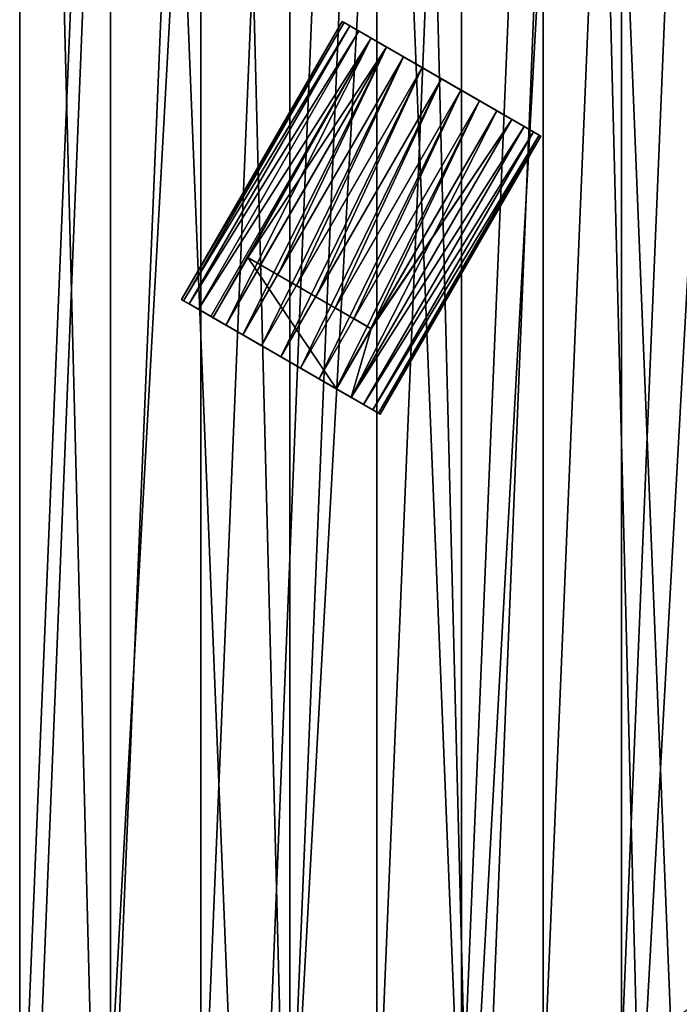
# Model space of a CAD drawing. Header units: millimetres. Extents: x 10 to 569, y -280 to 280.
# Tile 6 of 13: x 289 to 404, y -151 to 20. Entities that reach past the tile are written whole.
import ezdxf

# ---------------------------------------------------------------- set-up
doc = ezdxf.new("R2010")
doc.units = ezdxf.units.MM
doc.header["$LTSCALE"] = 25.4
doc.layers.get('0').update_dxf_attribs({"true_color": 0xff5454})

# ---------------------------------------------------------------- blocks, each defined once
blk = doc.blocks.new('MIST-8943.STL#1')
at = {"color": 7, "true_color": 0xffffff}
mesh = blk.add_polyface(dxfattribs=at)
corners = [(44.43, 50.01, 1.42), (41.2, -30.13, 1.42), (39.58, 10.07, 1.42), (49.25, -69.55, 1.42), (55.62, 88.65, 1.42), (63.52, -107.17, 1.42), (72.87, 125, 1.42), (83.63, -142.02, 1.42), (95.73, 158.11, 1.42), (109.08, -173.18, 1.42), (123.6, 187.13, 1.42), (139.19, -199.86, 1.42), (155.76, 211.3, 1.42), (173.2, -221.36, 1.42), (191.39, 229.99, 1.42), (210.21, -237.13, 1.42), (229.55, 242.74, 1.42), (249.28, -246.76, 1.42), (269.26, 249.19, 1.42), (289.38, -250, 1.42), (309.49, 249.19, 1.42), (329.48, -246.76, 1.42), (349.21, 242.74, 1.42), (368.54, -237.13, 1.42), (387.37, 229.99, 1.42), (405.56, -221.36, 1.42), (422.99, 211.3, 1.42), (439.56, -199.86, 1.42), (455.16, 187.13, 1.42), (469.68, -173.18, 1.42), (483.03, 158.11, 1.42), (495.12, -142.02, 1.42), (505.88, 125, 1.42), (515.24, -107.17, 1.42), (523.13, 88.65, 1.42), (529.51, -69.55, 1.42), (534.33, 50.01, 1.42), (537.56, -30.13, 1.42), (539.18, 10.07, 1.42)]
mesh.append_faces([[corners[k] for k in face] for face in [(0, 1, 2), (37, 36, 38)]], dxfattribs={"vtx0": -1, "color": 7})
mesh.append_faces([[corners[k] for k in face] for face in [(1, 0, 3), (3, 4, 5), (5, 6, 7), (7, 8, 9), (9, 10, 11), (11, 12, 13), (13, 14, 15), (15, 16, 17), (17, 18, 19), (19, 20, 21), (21, 22, 23), (23, 24, 25), (25, 26, 27), (27, 28, 29), (29, 30, 31), (31, 32, 33), (33, 34, 35), (35, 36, 37)]], dxfattribs={"vtx0": -1, "vtx1": -1, "color": 7})
mesh.append_faces([[corners[k] for k in face] for face in [(3, 0, 4), (5, 4, 6), (7, 6, 8), (9, 8, 10), (11, 10, 12), (13, 12, 14), (15, 14, 16), (17, 16, 18), (19, 18, 20), (21, 20, 22), (23, 22, 24), (25, 24, 26), (27, 26, 28), (29, 28, 30), (31, 30, 32), (33, 32, 34), (35, 34, 36)]], dxfattribs={"vtx0": -1, "vtx2": -1, "color": 7})
mesh = blk.add_polyface(dxfattribs=at)
corners = [(84.28, 28, 141.92), (83.72, 0, 141.92), (82.44, -5.27, 141.92), (84.42, 16.98, 141.92), (86.52, 33.85, 141.92), (91.43, 60.53, 141.92), (90.01, 50.49, 141.92), (94.86, 66.78, 141.92), (103.7, 91.5, 141.92), (101.04, 82.61, 141.92), (108.5, 97.88, 141.92), (120.78, 120.1, 141.92), (117.2, 112.49, 141.92), (127.08, 126.32, 141.92), (142.23, 145.59, 141.92), (138.07, 139.29, 141.92), (150.09, 151.31, 141.92), (167.49, 167.31, 141.92), (163.06, 162.29, 141.92), (176.89, 172.17, 141.92), (195.91, 184.7, 141.92), (191.49, 180.87, 141.92), (206.76, 188.34, 141.92), (226.75, 197.3, 141.92), (222.6, 194.52, 141.92), (238.89, 199.37, 141.92), (259.21, 204.79, 141.92), (255.53, 202.86, 141.92), (272.39, 204.96, 141.92), (292.45, 206.98, 141.92), (289.38, 205.66, 141.92), (306.36, 204.96, 141.92), (325.61, 203.8, 141.92), (323.23, 202.86, 141.92), (339.86, 199.37, 141.92), (357.83, 195.35, 141.92), (356.15, 194.52, 141.92), (371.99, 188.34, 141.92), (388.28, 181.84, 141.92), (387.26, 180.87, 141.92), (401.86, 172.17, 141.92), (416.17, 163.62, 141.92), (415.7, 162.3, 141.92), (428.67, 151.31, 141.92), (440.78, 141.16, 141.92), (440.69, 139.29, 141.92), (451.67, 126.32, 141.92), (461.46, 115.05, 141.92), (461.55, 112.49, 141.92), (477.69, 85.96, 141.92), (470.25, 97.88, 141.92), (477.72, 82.61, 141.92), (489.04, 54.64, 141.92), (483.9, 66.78, 141.92), (488.75, 50.49, 141.92), (492.23, 33.85, 141.92), (495.22, 21.9, 141.92), (494.34, 16.98, 141.92), (495.04, 0, 141.92), (84.42, -16.98, 141.92), (85.97, -38.39, 141.92), (86.52, -33.85, 141.92), (90.01, -50.49, 141.92), (94.76, -70.52, 141.92), (94.86, -66.78, 141.92), (101.04, -82.61, 141.92), (108.6, -100.83, 141.92), (108.5, -97.88, 141.92), (117.21, -112.49, 141.92), (127.11, -128.52, 141.92), (127.08, -126.32, 141.92), (138.07, -139.29, 141.92), (149.83, -152.89, 141.92), (150.09, -151.31, 141.92), (163.06, -162.3, 141.92), (176.16, -173.29, 141.92), (176.89, -172.17, 141.92), (205.42, -189.21, 141.92), (191.49, -180.87, 141.92), (206.77, -188.34, 141.92), (236.86, -200.23, 141.92), (222.6, -194.52, 141.92), (238.89, -199.37, 141.92), (269.66, -206.06, 141.92), (255.53, -202.86, 141.92), (272.4, -204.96, 141.92), (302.97, -206.55, 141.92), (289.38, -205.66, 141.92), (306.36, -204.96, 141.92), (335.93, -201.7, 141.92), (323.23, -202.86, 141.92), (339.87, -199.37, 141.92), (367.68, -191.62, 141.92), (356.16, -194.52, 141.92), (371.99, -188.34, 141.92), (397.4, -176.58, 141.92), (387.26, -180.87, 141.92), (401.86, -172.17, 141.92), (424.33, -156.96, 141.92), (415.7, -162.29, 141.92), (428.67, -151.31, 141.92), (447.76, -133.28, 141.92), (440.69, -139.29, 141.92), (451.67, -126.32, 141.92), (467.09, -106.15, 141.92), (461.55, -112.49, 141.92), (470.25, -97.88, 141.92), (481.82, -76.27, 141.92), (477.72, -82.61, 141.92), (483.9, -66.78, 141.92), (491.56, -44.41, 141.92), (488.75, -50.49, 141.92), (492.23, -33.85, 141.92), (496.06, -11.4, 141.92), (494.34, -16.98, 141.92)]
mesh.append_faces([[corners[k] for k in face] for face in [(0, 1, 2), (1, 0, 3), (3, 0, 4), (4, 5, 6), (6, 5, 7), (7, 8, 9), (9, 8, 10), (10, 11, 12), (12, 11, 13), (13, 14, 15), (15, 14, 16), (16, 17, 18), (18, 17, 19), (19, 20, 21), (21, 20, 22), (22, 23, 24), (24, 23, 25), (25, 26, 27), (27, 26, 28), (28, 29, 30), (30, 29, 31), (31, 32, 33), (33, 32, 34), (34, 35, 36), (36, 35, 37), (37, 38, 39), (39, 38, 40), (40, 41, 42), (42, 41, 43), (43, 44, 45), (45, 44, 46), (46, 47, 48), (48, 49, 50), (50, 49, 51), (51, 52, 53), (53, 52, 54), (54, 52, 55), (55, 56, 57), (57, 56, 58), (2, 59, 60), (59, 2, 1), (60, 62, 63), (63, 65, 66), (66, 68, 69), (69, 71, 72), (72, 74, 75), (75, 76, 77), (77, 79, 80), (80, 82, 83), (83, 85, 86), (86, 88, 89), (89, 91, 92), (92, 94, 95), (95, 97, 98), (98, 100, 101), (101, 103, 104), (104, 106, 107), (107, 109, 110), (110, 112, 113), (113, 58, 56)]], dxfattribs={"vtx0": -1, "vtx1": -1, "color": 7})
mesh.append_faces([[corners[k] for k in face] for face in [(4, 0, 5), (7, 5, 8), (10, 8, 11), (13, 11, 14), (16, 14, 17), (19, 17, 20), (22, 20, 23), (25, 23, 26), (28, 26, 29), (31, 29, 32), (34, 32, 35), (37, 35, 38), (40, 38, 41), (43, 41, 44), (46, 44, 47), (48, 47, 49), (51, 49, 52), (55, 52, 56), (60, 59, 61), (60, 61, 62), (63, 62, 64), (63, 64, 65), (66, 65, 67), (66, 67, 68), (69, 68, 70), (69, 70, 71), (72, 71, 73), (72, 73, 74), (75, 74, 76), (77, 76, 78), (77, 78, 79), (80, 79, 81), (80, 81, 82), (83, 82, 84), (83, 84, 85), (86, 85, 87), (86, 87, 88), (89, 88, 90), (89, 90, 91), (92, 91, 93), (92, 93, 94), (95, 94, 96), (95, 96, 97), (98, 97, 99), (98, 99, 100), (101, 100, 102), (101, 102, 103), (104, 103, 105), (104, 105, 106), (107, 106, 108), (107, 108, 109), (110, 109, 111), (110, 111, 112), (113, 112, 114), (113, 114, 58)]], dxfattribs={"vtx0": -1, "vtx2": -1, "color": 7})
mesh = blk.add_polyface(dxfattribs=at)
corners = [(85.97, -38.39, 142.94), (84.28, 28, 142.94), (82.44, -5.27, 142.94), (91.43, 60.53, 142.94), (94.76, -70.52, 142.94), (103.7, 91.5, 142.94), (108.6, -100.83, 142.94), (120.78, 120.1, 142.94), (127.11, -128.52, 142.94), (142.23, 145.59, 142.94), (149.83, -152.89, 142.94), (167.49, 167.31, 142.94), (176.16, -173.29, 142.94), (195.91, 184.7, 142.94), (205.42, -189.21, 142.94), (226.75, 197.3, 142.94), (236.86, -200.23, 142.94), (259.21, 204.79, 142.94), (269.66, -206.06, 142.94), (292.45, 206.98, 142.94), (302.97, -206.55, 142.94), (325.61, 203.8, 142.94), (335.93, -201.7, 142.94), (357.83, 195.35, 142.94), (367.68, -191.62, 142.94), (388.28, 181.84, 142.94), (397.4, -176.58, 142.94), (416.17, 163.62, 142.94), (424.33, -156.96, 142.94), (440.78, 141.16, 142.94), (447.76, -133.28, 142.94), (461.46, 115.05, 142.94), (467.09, -106.15, 142.94), (477.69, 85.96, 142.94), (481.82, -76.27, 142.94), (489.04, 54.64, 142.94), (491.56, -44.41, 142.94), (495.22, 21.9, 142.94), (496.06, -11.4, 142.94)]
mesh.append_faces([[corners[k] for k in face] for face in [(0, 1, 2), (37, 36, 38)]], dxfattribs={"vtx0": -1, "color": 7})
mesh.append_faces([[corners[k] for k in face] for face in [(1, 0, 3), (3, 4, 5), (5, 6, 7), (7, 8, 9), (9, 10, 11), (11, 12, 13), (13, 14, 15), (15, 16, 17), (17, 18, 19), (19, 20, 21), (21, 22, 23), (23, 24, 25), (25, 26, 27), (27, 28, 29), (29, 30, 31), (31, 32, 33), (33, 34, 35), (35, 36, 37)]], dxfattribs={"vtx0": -1, "vtx1": -1, "color": 7})
mesh.append_faces([[corners[k] for k in face] for face in [(3, 0, 4), (5, 4, 6), (7, 6, 8), (9, 8, 10), (11, 10, 12), (13, 12, 14), (15, 14, 16), (17, 16, 18), (19, 18, 20), (21, 20, 22), (23, 22, 24), (25, 24, 26), (27, 26, 28), (29, 28, 30), (31, 30, 32), (33, 32, 34), (35, 34, 36)]], dxfattribs={"vtx0": -1, "vtx2": -1, "color": 7})
mesh = blk.add_polyface(dxfattribs=at)
corners = [(98.29, 15.83, 133.92), (98.29, -15.84, 133.92), (97.63, 0, 133.92), (100.25, 31.56, 133.92), (100.25, -31.56, 133.92), (103.5, 47.07, 133.92), (103.5, -47.07, 133.92), (108.02, 62.26, 133.92), (108.02, -62.26, 133.92), (113.78, 77.02, 133.92), (113.78, -77.02, 133.92), (120.74, 91.26, 133.92), (120.74, -91.26, 133.92), (128.86, 104.87, 133.92), (128.86, -104.88, 133.92), (138.06, 117.77, 133.92), (138.06, -117.77, 133.92), (148.31, 129.86, 133.92), (148.31, -129.87, 133.92), (159.51, 141.07, 133.92), (159.51, -141.07, 133.92), (171.61, 151.31, 133.92), (171.61, -151.31, 133.92), (184.5, 160.52, 133.92), (184.5, -160.52, 133.92), (198.12, 168.63, 133.92), (198.12, -168.63, 133.92), (212.35, 175.59, 133.92), (212.36, -175.6, 133.92), (227.12, 181.36, 133.92), (227.12, -181.36, 133.92), (242.31, 185.88, 133.92), (242.31, -185.88, 133.92), (257.82, 189.13, 133.92), (257.82, -189.13, 133.92), (273.54, 191.09, 133.92), (273.54, -191.09, 133.92), (289.38, 191.74, 133.92), (289.38, -191.74, 133.92), (305.21, 191.09, 133.92), (305.21, -191.09, 133.92), (320.94, 189.13, 133.92), (320.94, -189.13, 133.92), (336.45, 185.88, 133.92), (336.45, -185.88, 133.92), (351.64, 181.36, 133.92), (351.64, -181.36, 133.92), (366.4, 175.6, 133.92), (366.4, -175.59, 133.92), (380.64, 168.63, 133.92), (380.64, -168.63, 133.92), (394.25, 160.52, 133.92), (394.25, -160.52, 133.92), (407.15, 151.31, 133.92), (407.15, -151.31, 133.92), (419.24, 141.07, 133.92), (419.24, -141.07, 133.92), (430.45, 129.87, 133.92), (430.45, -129.86, 133.92), (440.69, 117.77, 133.92), (440.69, -117.77, 133.92), (449.9, 104.88, 133.92), (449.9, -104.87, 133.92), (458.01, 91.26, 133.92), (458.01, -91.26, 133.92), (464.97, 77.02, 133.92), (464.97, -77.02, 133.92), (470.73, 62.26, 133.92), (470.73, -62.26, 133.92), (475.26, 47.07, 133.92), (475.26, -47.07, 133.92), (478.51, 31.56, 133.92), (478.51, -31.56, 133.92), (480.47, 15.84, 133.92), (480.47, -15.83, 133.92), (481.12, 0, 133.92)]
mesh.append_faces([[corners[k] for k in face] for face in [(0, 1, 2), (74, 73, 75)]], dxfattribs={"vtx0": -1, "color": 7})
mesh.append_faces([[corners[k] for k in face] for face in [(1, 3, 4), (4, 5, 6), (6, 7, 8), (8, 9, 10), (10, 11, 12), (12, 13, 14), (14, 15, 16), (16, 17, 18), (18, 19, 20), (20, 21, 22), (22, 23, 24), (24, 25, 26), (26, 27, 28), (28, 29, 30), (30, 31, 32), (32, 33, 34), (34, 35, 36), (36, 37, 38), (38, 39, 40), (40, 41, 42), (42, 43, 44), (44, 45, 46), (46, 47, 48), (48, 49, 50), (50, 51, 52), (52, 53, 54), (54, 55, 56), (56, 57, 58), (58, 59, 60), (60, 61, 62), (62, 63, 64), (64, 65, 66), (66, 67, 68), (68, 69, 70), (70, 71, 72), (72, 73, 74)]], dxfattribs={"vtx0": -1, "vtx1": -1, "color": 7})
mesh.append_faces([[corners[k] for k in face] for face in [(1, 0, 3), (4, 3, 5), (6, 5, 7), (8, 7, 9), (10, 9, 11), (12, 11, 13), (14, 13, 15), (16, 15, 17), (18, 17, 19), (20, 19, 21), (22, 21, 23), (24, 23, 25), (26, 25, 27), (28, 27, 29), (30, 29, 31), (32, 31, 33), (34, 33, 35), (36, 35, 37), (38, 37, 39), (40, 39, 41), (42, 41, 43), (44, 43, 45), (46, 45, 47), (48, 47, 49), (50, 49, 51), (52, 51, 53), (54, 53, 55), (56, 55, 57), (58, 57, 59), (60, 59, 61), (62, 61, 63), (64, 63, 65), (66, 65, 67), (68, 67, 69), (70, 69, 71), (72, 71, 73)]], dxfattribs={"vtx0": -1, "vtx2": -1, "color": 7})
at = {"color": 0}
mesh = blk.add_polyface(dxfattribs=at)
corners = [(345.93, 19.91, 87.33), (317.6, -28.4, 83.42), (317.93, -28.59, 87.33), (345.6, 20.1, 83.42)]
mesh.append_faces([[corners[k] for k in face] for face in [(0, 1, 2), (1, 0, 3)]], dxfattribs={"vtx0": -1, "color": 0})
mesh = blk.add_polyface(dxfattribs=at)
corners = [(317.6, -28.4, 83.42), (345.93, 19.91, 79.52), (317.93, -28.59, 79.52), (345.6, 20.1, 83.42)]
mesh.append_faces([[corners[k] for k in face] for face in [(0, 1, 2), (1, 0, 3)]], dxfattribs={"vtx0": -1, "color": 0})
mesh = blk.add_polyface(dxfattribs=at)
corners = [(346.92, 19.34, 91.08), (317.93, -28.59, 87.33), (318.92, -29.16, 91.08), (345.93, 19.91, 87.33)]
mesh.append_faces([[corners[k] for k in face] for face in [(0, 1, 2), (1, 0, 3)]], dxfattribs={"vtx0": -1, "color": 0})
mesh = blk.add_polyface(dxfattribs=at)
corners = [(317.93, -28.59, 79.52), (346.92, 19.34, 75.77), (318.92, -29.16, 75.77), (345.93, 19.91, 79.52)]
mesh.append_faces([[corners[k] for k in face] for face in [(0, 1, 2), (1, 0, 3)]], dxfattribs={"vtx0": -1, "color": 0})
mesh = blk.add_polyface(dxfattribs=at)
corners = [(348.52, 18.41, 94.54), (318.92, -29.16, 91.08), (320.52, -30.08, 94.54), (346.92, 19.34, 91.08)]
mesh.append_faces([[corners[k] for k in face] for face in [(0, 1, 2), (1, 0, 3)]], dxfattribs={"vtx0": -1, "color": 0})
mesh = blk.add_polyface(dxfattribs=at)
corners = [(318.92, -29.16, 75.77), (348.52, 18.41, 72.31), (320.52, -30.08, 72.31), (346.92, 19.34, 75.77)]
mesh.append_faces([[corners[k] for k in face] for face in [(0, 1, 2), (1, 0, 3)]], dxfattribs={"vtx0": -1, "color": 0})
mesh = blk.add_polyface(dxfattribs=at)
corners = [(359.54, 12.05, 63.81), (366.3, 8.15, 63.81), (362.92, 10.1, 63.42), (356.29, 13.93, 64.95), (369.55, 6.27, 64.95), (353.3, 15.65, 66.79), (372.54, 4.54, 66.79), (350.67, 17.17, 69.28), (375.17, 3.03, 69.28), (348.52, 18.41, 72.31), (377.32, 1.78, 72.31), (346.92, 19.34, 75.77), (378.92, 0.86, 75.77), (345.93, 19.91, 79.52), (379.91, 0.29, 79.52), (345.6, 20.1, 83.42), (380.24, 0.1, 83.42), (345.93, 19.91, 87.33), (379.91, 0.29, 87.33), (346.92, 19.34, 91.08), (378.92, 0.86, 91.08), (348.52, 18.41, 94.54), (377.32, 1.78, 94.54), (350.67, 17.17, 97.57), (375.17, 3.03, 97.57), (353.3, 15.65, 100.05), (372.54, 4.54, 100.05), (356.29, 13.93, 101.9), (369.55, 6.27, 101.9), (359.54, 12.05, 103.04), (366.3, 8.15, 103.04), (362.92, 10.1, 103.42)]
mesh.append_faces([[corners[k] for k in face] for face in [(0, 1, 2), (30, 29, 31)]], dxfattribs={"vtx0": -1, "color": 0})
mesh.append_faces([[corners[k] for k in face] for face in [(1, 3, 4), (4, 5, 6), (6, 7, 8), (8, 9, 10), (10, 11, 12), (12, 13, 14), (14, 15, 16), (16, 17, 18), (18, 19, 20), (20, 21, 22), (22, 23, 24), (24, 25, 26), (26, 27, 28), (28, 29, 30)]], dxfattribs={"vtx0": -1, "vtx1": -1, "color": 0})
mesh.append_faces([[corners[k] for k in face] for face in [(1, 0, 3), (4, 3, 5), (6, 5, 7), (8, 7, 9), (10, 9, 11), (12, 11, 13), (14, 13, 15), (16, 15, 17), (18, 17, 19), (20, 19, 21), (22, 21, 23), (24, 23, 25), (26, 25, 27), (28, 27, 29)]], dxfattribs={"vtx0": -1, "vtx2": -1, "color": 0})
mesh = blk.add_polyface(dxfattribs=at)
corners = [(350.67, 17.17, 97.57), (320.52, -30.08, 94.54), (322.67, -31.33, 97.57), (348.52, 18.41, 94.54)]
mesh.append_faces([[corners[k] for k in face] for face in [(0, 1, 2), (1, 0, 3)]], dxfattribs={"vtx0": -1, "color": 0})
mesh = blk.add_polyface(dxfattribs=at)
corners = [(320.52, -30.08, 72.31), (350.67, 17.17, 69.28), (322.67, -31.33, 69.28), (348.52, 18.41, 72.31)]
mesh.append_faces([[corners[k] for k in face] for face in [(0, 1, 2), (1, 0, 3)]], dxfattribs={"vtx0": -1, "color": 0})
mesh = blk.add_polyface(dxfattribs=at)
corners = [(323.07, -31.56, 98.01), (350.67, 17.17, 97.57), (322.67, -31.33, 97.57), (329.13, -21.06, 98.01)]
mesh.append_faces([[corners[k] for k in face] for face in [(0, 1, 2), (1, 0, 3)]], dxfattribs={"vtx0": -1, "color": 0})
mesh = blk.add_polyface(dxfattribs=at)
corners = [(350.67, 17.17, 69.28), (325.3, -32.84, 66.79), (322.67, -31.33, 69.28), (353.3, 15.65, 66.79)]
mesh.append_faces([[corners[k] for k in face] for face in [(0, 1, 2), (1, 0, 3)]], dxfattribs={"vtx0": -1, "color": 0})
mesh = blk.add_polyface(dxfattribs=at)
corners = [(353.3, 15.65, 66.79), (328.29, -34.57, 64.95), (325.3, -32.84, 66.79), (356.29, 13.93, 64.95)]
mesh.append_faces([[corners[k] for k in face] for face in [(0, 1, 2), (1, 0, 3)]], dxfattribs={"vtx0": -1, "color": 0})
mesh = blk.add_polyface(dxfattribs=at)
corners = [(353.3, 15.65, 100.05), (350.67, 17.17, 97.57), (329.13, -21.06, 98.01)]
mesh.append_faces([[corners[k] for k in face] for face in [(0, 1, 2)]], dxfattribs={"color": 0})
mesh = blk.add_polyface(dxfattribs=at)
corners = [(353.3, 15.65, 100.05), (329.13, -21.06, 98.01), (331.36, -22.34, 100.05)]
mesh.append_faces([[corners[k] for k in face] for face in [(0, 1, 2)]], dxfattribs={"color": 0})
mesh = blk.add_polyface(dxfattribs=at)
corners = [(334.35, -24.07, 101.9), (353.3, 15.65, 100.05), (331.36, -22.34, 100.05), (356.29, 13.93, 101.9)]
mesh.append_faces([[corners[k] for k in face] for face in [(0, 1, 2), (1, 0, 3)]], dxfattribs={"vtx0": -1, "color": 0})
mesh = blk.add_polyface(dxfattribs=at)
corners = [(356.29, 13.93, 64.95), (331.54, -36.45, 63.81), (328.29, -34.57, 64.95), (359.54, 12.05, 63.81)]
mesh.append_faces([[corners[k] for k in face] for face in [(0, 1, 2), (1, 0, 3)]], dxfattribs={"vtx0": -1, "color": 0})
mesh = blk.add_polyface(dxfattribs=at)
corners = [(337.6, -25.95, 103.04), (356.29, 13.93, 101.9), (334.35, -24.07, 101.9), (359.54, 12.05, 103.04)]
mesh.append_faces([[corners[k] for k in face] for face in [(0, 1, 2), (1, 0, 3)]], dxfattribs={"vtx0": -1, "color": 0})
mesh = blk.add_polyface(dxfattribs=at)
corners = [(359.54, 12.05, 63.81), (334.92, -38.4, 63.42), (331.54, -36.45, 63.81), (362.92, 10.1, 63.42)]
mesh.append_faces([[corners[k] for k in face] for face in [(0, 1, 2), (1, 0, 3)]], dxfattribs={"vtx0": -1, "color": 0})
mesh = blk.add_polyface(dxfattribs=at)
corners = [(340.98, -27.9, 103.42), (359.54, 12.05, 103.04), (337.6, -25.95, 103.04), (362.92, 10.1, 103.42)]
mesh.append_faces([[corners[k] for k in face] for face in [(0, 1, 2), (1, 0, 3)]], dxfattribs={"vtx0": -1, "color": 0})
mesh = blk.add_polyface(dxfattribs=at)
corners = [(362.92, 10.1, 63.42), (338.3, -40.35, 63.81), (334.92, -38.4, 63.42), (366.3, 8.15, 63.81)]
mesh.append_faces([[corners[k] for k in face] for face in [(0, 1, 2), (1, 0, 3)]], dxfattribs={"vtx0": -1, "color": 0})
mesh = blk.add_polyface(dxfattribs=at)
corners = [(344.36, -29.85, 103.04), (362.92, 10.1, 103.42), (340.98, -27.9, 103.42), (366.3, 8.15, 103.04)]
mesh.append_faces([[corners[k] for k in face] for face in [(0, 1, 2), (1, 0, 3)]], dxfattribs={"vtx0": -1, "color": 0})
mesh = blk.add_polyface(dxfattribs=at)
corners = [(366.3, 8.15, 63.81), (341.55, -42.23, 64.95), (338.3, -40.35, 63.81), (369.55, 6.27, 64.95)]
mesh.append_faces([[corners[k] for k in face] for face in [(0, 1, 2), (1, 0, 3)]], dxfattribs={"vtx0": -1, "color": 0})
mesh = blk.add_polyface(dxfattribs=at)
corners = [(347.61, -31.72, 101.9), (366.3, 8.15, 103.04), (344.36, -29.85, 103.04), (369.55, 6.27, 101.9)]
mesh.append_faces([[corners[k] for k in face] for face in [(0, 1, 2), (1, 0, 3)]], dxfattribs={"vtx0": -1, "color": 0})
mesh = blk.add_polyface(dxfattribs=at)
corners = [(369.55, 6.27, 64.95), (344.54, -43.95, 66.79), (341.55, -42.23, 64.95), (372.54, 4.54, 66.79)]
mesh.append_faces([[corners[k] for k in face] for face in [(0, 1, 2), (1, 0, 3)]], dxfattribs={"vtx0": -1, "color": 0})
mesh = blk.add_polyface(dxfattribs=at)
corners = [(350.61, -33.45, 100.05), (369.55, 6.27, 101.9), (347.61, -31.72, 101.9), (372.54, 4.54, 100.05)]
mesh.append_faces([[corners[k] for k in face] for face in [(0, 1, 2), (1, 0, 3)]], dxfattribs={"vtx0": -1, "color": 0})
mesh = blk.add_polyface(dxfattribs=at)
corners = [(372.54, 4.54, 66.79), (347.17, -45.47, 69.28), (344.54, -43.95, 66.79), (375.17, 3.03, 69.28)]
mesh.append_faces([[corners[k] for k in face] for face in [(0, 1, 2), (1, 0, 3)]], dxfattribs={"vtx0": -1, "color": 0})
mesh = blk.add_polyface(dxfattribs=at)
corners = [(375.17, 3.03, 97.57), (372.54, 4.54, 100.05), (350.61, -33.45, 100.05)]
mesh.append_faces([[corners[k] for k in face] for face in [(0, 1, 2)]], dxfattribs={"color": 0})
mesh = blk.add_polyface(dxfattribs=at)
corners = [(347.17, -45.47, 97.57), (350.66, -33.48, 100.01), (344.59, -43.98, 100.01), (375.17, 3.03, 97.57)]
mesh.append_faces([[corners[k] for k in face] for face in [(0, 1, 2), (1, 0, 3)]], dxfattribs={"vtx0": -1, "color": 0})
mesh = blk.add_polyface(dxfattribs=at)
corners = [(347.17, -45.47, 69.28), (377.32, 1.78, 72.31), (349.32, -46.71, 72.31), (375.17, 3.03, 69.28)]
mesh.append_faces([[corners[k] for k in face] for face in [(0, 1, 2), (1, 0, 3)]], dxfattribs={"vtx0": -1, "color": 0})
mesh = blk.add_polyface(dxfattribs=at)
corners = [(377.32, 1.78, 94.54), (347.17, -45.47, 97.57), (349.32, -46.71, 94.54), (375.17, 3.03, 97.57)]
mesh.append_faces([[corners[k] for k in face] for face in [(0, 1, 2), (1, 0, 3)]], dxfattribs={"vtx0": -1, "color": 0})
mesh = blk.add_polyface(dxfattribs=at)
corners = [(349.32, -46.71, 72.31), (378.92, 0.86, 75.77), (350.92, -47.64, 75.77), (377.32, 1.78, 72.31)]
mesh.append_faces([[corners[k] for k in face] for face in [(0, 1, 2), (1, 0, 3)]], dxfattribs={"vtx0": -1, "color": 0})
mesh = blk.add_polyface(dxfattribs=at)
corners = [(378.92, 0.86, 91.08), (349.32, -46.71, 94.54), (350.92, -47.64, 91.08), (377.32, 1.78, 94.54)]
mesh.append_faces([[corners[k] for k in face] for face in [(0, 1, 2), (1, 0, 3)]], dxfattribs={"vtx0": -1, "color": 0})
mesh = blk.add_polyface(dxfattribs=at)
corners = [(375.17, 3.03, 97.57), (350.61, -33.45, 100.05), (350.66, -33.48, 100.01)]
mesh.append_faces([[corners[k] for k in face] for face in [(0, 1, 2)]], dxfattribs={"color": 0})
mesh = blk.add_polyface(dxfattribs=at)
corners = [(350.92, -47.64, 75.77), (379.91, 0.29, 79.52), (351.91, -48.21, 79.52), (378.92, 0.86, 75.77)]
mesh.append_faces([[corners[k] for k in face] for face in [(0, 1, 2), (1, 0, 3)]], dxfattribs={"vtx0": -1, "color": 0})
mesh = blk.add_polyface(dxfattribs=at)
corners = [(379.91, 0.29, 87.33), (350.92, -47.64, 91.08), (351.91, -48.21, 87.33), (378.92, 0.86, 91.08)]
mesh.append_faces([[corners[k] for k in face] for face in [(0, 1, 2), (1, 0, 3)]], dxfattribs={"vtx0": -1, "color": 0})
mesh = blk.add_polyface(dxfattribs=at)
corners = [(351.91, -48.21, 79.52), (380.24, 0.1, 83.42), (352.24, -48.4, 83.42), (379.91, 0.29, 79.52)]
mesh.append_faces([[corners[k] for k in face] for face in [(0, 1, 2), (1, 0, 3)]], dxfattribs={"vtx0": -1, "color": 0})
mesh = blk.add_polyface(dxfattribs=at)
corners = [(380.24, 0.1, 83.42), (351.91, -48.21, 87.33), (352.24, -48.4, 83.42), (379.91, 0.29, 87.33)]
mesh.append_faces([[corners[k] for k in face] for face in [(0, 1, 2), (1, 0, 3)]], dxfattribs={"vtx0": -1, "color": 0})
mesh = blk.add_polyface(dxfattribs=at)
corners = [(329.13, -21.06, 111.4), (323.07, -31.56, 98.01), (323.07, -31.56, 111.4), (329.13, -21.06, 98.01)]
mesh.append_faces([[corners[k] for k in face] for face in [(0, 1, 2), (1, 0, 3)]], dxfattribs={"vtx0": -1, "color": 0})
mesh = blk.add_polyface(dxfattribs=at)
corners = [(344.59, -43.98, 111.4), (329.13, -21.06, 111.4), (323.07, -31.56, 111.4), (350.66, -33.48, 111.4)]
mesh.append_faces([[corners[k] for k in face] for face in [(0, 1, 2), (1, 0, 3)]], dxfattribs={"vtx0": -1, "color": 0})
mesh = blk.add_polyface(dxfattribs=at)
corners = [(329.13, -21.06, 111.4), (331.36, -22.34, 100.05), (329.13, -21.06, 98.01), (334.35, -24.07, 101.9), (337.6, -25.95, 103.04), (340.98, -27.9, 103.42), (350.61, -33.45, 100.05), (350.66, -33.48, 111.4), (350.66, -33.48, 100.01), (347.61, -31.72, 101.9), (344.36, -29.85, 103.04)]
mesh.append_faces([[corners[k] for k in face] for face in [(0, 1, 2), (6, 7, 8)]], dxfattribs={"vtx0": -1, "color": 0})
mesh.append_faces([[corners[k] for k in face] for face in [(1, 0, 3), (3, 0, 4), (4, 0, 5), (7, 5, 0)]], dxfattribs={"vtx0": -1, "vtx1": -1, "color": 0})
mesh.append_faces([[corners[k] for k in face] for face in [(7, 6, 9), (7, 9, 10), (7, 10, 5)]], dxfattribs={"vtx0": -1, "vtx2": -1, "color": 0})
mesh = blk.add_polyface(dxfattribs=at)
corners = [(338.3, -40.35, 63.81), (331.54, -36.45, 63.81), (334.92, -38.4, 63.42), (341.55, -42.23, 64.95), (328.29, -34.57, 64.95), (344.54, -43.95, 66.79), (325.3, -32.84, 66.79), (347.17, -45.47, 69.28), (322.67, -31.33, 69.28), (349.32, -46.71, 72.31), (320.52, -30.08, 72.31), (350.92, -47.64, 75.77), (318.92, -29.16, 75.77), (351.91, -48.21, 79.52), (317.93, -28.59, 79.52), (352.24, -48.4, 83.42), (317.6, -28.4, 83.42), (351.91, -48.21, 87.33), (317.93, -28.59, 87.33), (350.92, -47.64, 91.08), (318.92, -29.16, 91.08), (349.32, -46.71, 94.54), (320.52, -30.08, 94.54), (347.17, -45.47, 97.57), (322.67, -31.33, 97.57), (344.59, -43.98, 100.01), (323.07, -31.56, 98.01), (323.07, -31.56, 111.4), (344.59, -43.98, 111.4)]
mesh.append_faces([[corners[k] for k in face] for face in [(0, 1, 2), (27, 25, 28)]], dxfattribs={"vtx0": -1, "color": 0})
mesh.append_faces([[corners[k] for k in face] for face in [(1, 3, 4), (4, 5, 6), (6, 7, 8), (8, 9, 10), (10, 11, 12), (12, 13, 14), (14, 15, 16), (16, 17, 18), (18, 19, 20), (20, 21, 22), (22, 23, 24), (24, 25, 26), (26, 25, 27)]], dxfattribs={"vtx0": -1, "vtx1": -1, "color": 0})
mesh.append_faces([[corners[k] for k in face] for face in [(1, 0, 3), (4, 3, 5), (6, 5, 7), (8, 7, 9), (10, 9, 11), (12, 11, 13), (14, 13, 15), (16, 15, 17), (18, 17, 19), (20, 19, 21), (22, 21, 23), (24, 23, 25)]], dxfattribs={"vtx0": -1, "vtx2": -1, "color": 0})
mesh = blk.add_polyface(dxfattribs=at)
corners = [(350.66, -33.48, 100.01), (344.59, -43.98, 111.4), (344.59, -43.98, 100.01), (350.66, -33.48, 111.4)]
mesh.append_faces([[corners[k] for k in face] for face in [(0, 1, 2), (1, 0, 3)]], dxfattribs={"vtx0": -1, "color": 0})

msp = doc.modelspace()

# ---------------------------------------------------------------- block references
at = {"color": 0}
msp.add_blockref('MIST-8943.STL#1', (0, 0), dxfattribs=at)

doc.saveas('drawing.dxf')
